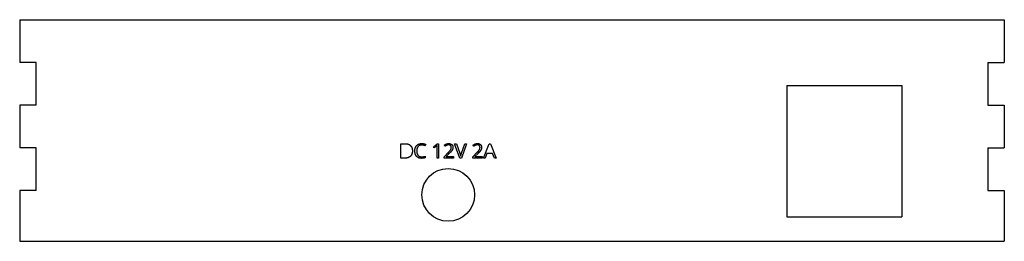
# Model space of a CAD drawing. Extents: x -95 to 95, y -2 to 41.
import ezdxf

# ---------------------------------------------------------------- set-up
doc = ezdxf.new("R2010")
doc.units = 0
doc.layers.add('VISIBLE', color=7, linetype='CONTINUOUS')

msp = doc.modelspace()

# ---------------------------------------------------------------- linework, layer by layer
at = {"layer": 'VISIBLE'}
for p, q in [((-95.25, 41.28), (95.25, 41.28)), ((-95.25, 41.28), (-95.25, 33.02)), ((95.25, 41.28), (95.25, 33.02)), ((-92.08, 33.02), (-95.25, 33.02)), ((-92.08, 24.77), (-92.08, 33.02)), ((92.08, 33.02), (92.08, 24.77)), ((92.08, 33.02), (95.25, 33.02)), ((53.18, 28.57), (53.18, 3.17)), ((53.18, 28.57), (75.41, 28.57)), ((75.41, 28.57), (75.41, 3.17)), ((-92.08, 24.77), (-95.25, 24.77)), ((-95.25, 24.77), (-95.25, 16.51)), ((92.08, 24.77), (95.25, 24.77)), ((95.25, 24.77), (95.25, 16.51)), ((-21.49, 14.5), (-21.49, 17.28)), ((-21.49, 17.28), (-20.63, 17.28)), ((-16.69, 17.16), (-16.82, 16.89)), ((-15.2, 16.71), (-14.46, 17.28)), ((-14.46, 17.28), (-14.2, 17.28)), ((-14.2, 17.28), (-14.2, 14.5)), ((-10.1, 14.5), (-11.1, 17.28)), ((-11.1, 17.28), (-10.76, 17.28)), ((-10.76, 17.28), (-10.12, 15.48)), ((-8.78, 17.28), (-9.78, 14.5)), ((-9.76, 15.49), (-9.13, 17.28)), ((-9.13, 17.28), (-8.78, 17.28)), ((-5.54, 14.5), (-4.44, 17.29)), ((-4.44, 17.29), (-4.17, 17.29)), ((-4.17, 17.29), (-3.07, 14.5)), ((-92.08, 16.51), (-95.25, 16.51)), ((-92.08, 8.26), (-92.08, 16.51)), ((-15.03, 16.5), (-15.2, 16.71)), ((-14.5, 14.5), (-14.5, 16.48)), ((-13.14, 14.77), (-12.4, 15.51)), ((-12.93, 16.79), (-13.1, 17)), ((-12.13, 15.4), (-12.74, 14.81)), ((-7.58, 14.77), (-6.84, 15.51)), ((-7.37, 16.79), (-7.54, 17)), ((-6.57, 15.4), (-7.18, 14.81)), ((-4.87, 15.39), (-5.21, 14.5)), ((-3.75, 15.39), (-4.87, 15.39)), ((-3.41, 14.5), (-3.75, 15.39)), ((92.08, 16.51), (92.08, 8.26)), ((92.08, 16.51), (95.25, 16.51)), ((-20.72, 14.5), (-21.49, 14.5)), ((-16.79, 14.85), (-16.79, 14.57)), ((-14.2, 14.5), (-14.5, 14.5)), ((-13.14, 14.5), (-13.14, 14.77)), ((-11.31, 14.5), (-13.14, 14.5)), ((-12.74, 14.81), (-12.74, 14.79)), ((-12.74, 14.79), (-11.31, 14.79)), ((-11.31, 14.79), (-11.31, 14.5)), ((-9.78, 14.5), (-10.1, 14.5)), ((-7.58, 14.5), (-7.58, 14.77)), ((-5.75, 14.5), (-7.58, 14.5)), ((-7.18, 14.81), (-7.18, 14.79)), ((-7.18, 14.79), (-5.75, 14.79)), ((-5.75, 14.79), (-5.75, 14.5)), ((-5.21, 14.5), (-5.54, 14.5)), ((-3.07, 14.5), (-3.41, 14.5)), ((-92.08, 8.26), (-95.25, 8.26)), ((-95.25, 8.26), (-95.25, -1.59)), ((92.08, 8.26), (95.25, 8.26)), ((95.25, 8.26), (95.25, -1.59)), ((53.18, 3.17), (75.41, 3.17)), ((-95.25, -1.59), (95.25, -1.59))]:
    msp.add_line(p, q, dxfattribs=at)
msp.add_circle((-12.34, 7.4), 5.1, dxfattribs=at)
for points in [[(-20.63, 17.28), (-19.99, 17.28), (-19.63, 16.92)], [(-18.63, 16.65), (-18.47, 16.97), (-18.16, 17.15)], [(-18.16, 17.15), (-17.86, 17.32), (-17.45, 17.32)], [(-17.45, 17.32), (-17.01, 17.32), (-16.69, 17.16)], [(-13.1, 17), (-12.72, 17.32), (-12.26, 17.32)], [(-12.26, 17.32), (-11.87, 17.32), (-11.65, 17.12)], [(-7.54, 17), (-7.16, 17.32), (-6.7, 17.32)], [(-6.7, 17.32), (-6.31, 17.32), (-6.09, 17.12)], [(-19.27, 15.92), (-19.27, 15.23), (-19.64, 14.87)], [(-19.63, 16.92), (-19.27, 16.56), (-19.27, 15.92)], [(-18.79, 15.9), (-18.79, 16.33), (-18.63, 16.65)], [(-18.46, 14.84), (-18.79, 15.21), (-18.79, 15.9)], [(-18.18, 16.73), (-18.44, 16.42), (-18.44, 15.89)], [(-18.44, 15.89), (-18.44, 15.35), (-18.19, 15.05)], [(-17.45, 17.03), (-17.91, 17.03), (-18.18, 16.73)], [(-16.82, 16.89), (-17.14, 17.03), (-17.45, 17.03)], [(-14.58, 16.87), (-14.63, 16.82), (-15.03, 16.5)], [(-14.49, 16.95), (-14.53, 16.91), (-14.58, 16.87)], [(-14.5, 16.48), (-14.5, 16.73), (-14.49, 16.95)], [(-12.59, 17), (-12.74, 16.94), (-12.93, 16.79)], [(-12.26, 17.05), (-12.43, 17.05), (-12.59, 17)], [(-12.4, 15.51), (-12.07, 15.85), (-11.96, 15.99)], [(-11.88, 16.92), (-12.02, 17.05), (-12.26, 17.05)], [(-11.57, 16.06), (-11.72, 15.8), (-12.13, 15.4)], [(-11.96, 15.99), (-11.86, 16.14), (-11.8, 16.27)], [(-11.75, 16.57), (-11.75, 16.79), (-11.88, 16.92)], [(-11.8, 16.27), (-11.75, 16.41), (-11.75, 16.57)], [(-11.65, 17.12), (-11.43, 16.92), (-11.43, 16.58)], [(-11.43, 16.58), (-11.43, 16.32), (-11.57, 16.06)], [(-10.12, 15.48), (-10.01, 15.17), (-9.94, 14.88)], [(-9.94, 14.88), (-9.87, 15.19), (-9.76, 15.49)], [(-7.03, 17), (-7.18, 16.94), (-7.37, 16.79)], [(-6.7, 17.05), (-6.87, 17.05), (-7.03, 17)], [(-6.84, 15.51), (-6.51, 15.85), (-6.4, 15.99)], [(-6.32, 16.92), (-6.46, 17.05), (-6.7, 17.05)], [(-6.01, 16.06), (-6.16, 15.8), (-6.57, 15.4)], [(-6.4, 15.99), (-6.3, 16.14), (-6.24, 16.27)], [(-6.19, 16.57), (-6.19, 16.79), (-6.32, 16.92)], [(-6.24, 16.27), (-6.19, 16.41), (-6.19, 16.57)], [(-6.09, 17.12), (-5.87, 16.92), (-5.87, 16.58)], [(-5.87, 16.58), (-5.87, 16.32), (-6.01, 16.06)], [(-19.64, 14.87), (-20.01, 14.5), (-20.72, 14.5)], [(-17.51, 14.46), (-18.12, 14.46), (-18.46, 14.84)], [(-18.19, 15.05), (-17.93, 14.75), (-17.46, 14.75)], [(-16.79, 14.57), (-17.08, 14.46), (-17.51, 14.46)], [(-17.46, 14.75), (-17.17, 14.75), (-16.79, 14.85)]]:
    msp.add_open_spline(points, degree=2, dxfattribs=at)

doc.saveas('drawing.dxf')
